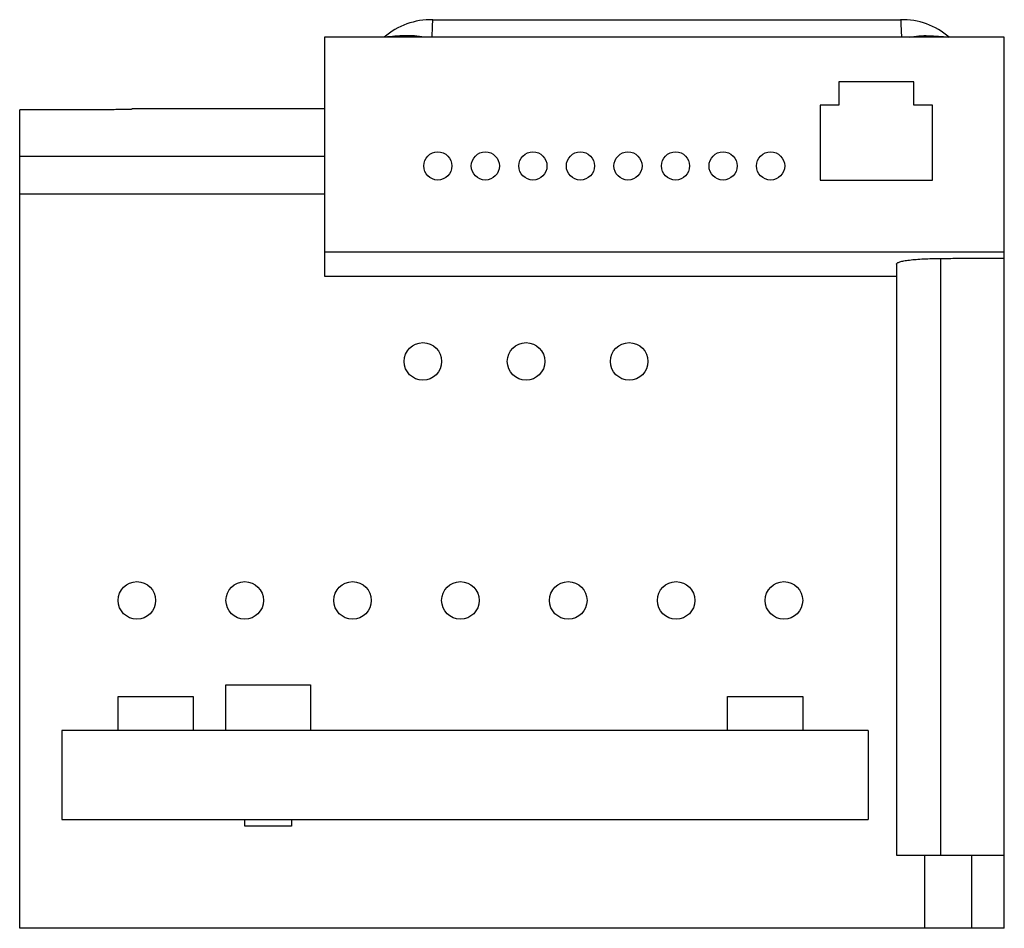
# Model space of a CAD drawing. Header units: millimetres. Extents: x 16 to 121, y 46 to 143.
import ezdxf

# ---------------------------------------------------------------- set-up
doc = ezdxf.new("R2010")
doc.units = ezdxf.units.MM
doc.header["$LTSCALE"] = 12.236129
doc.layers.get('0').update_dxf_attribs({"linetype": 'CONTINUOUS'})

msp = doc.modelspace()

# ---------------------------------------------------------------- linework, layer by layer
at = {"color": 7, "linetype": 'Continuous'}
for p, q in [((59.75, 142.75), (109.65, 142.75)), ((48.2, 140.88), (48.2, 128.2)), ((120.7, 140.88), (48.2, 140.88)), ((120.7, 45.88), (120.7, 140.88)), ((103.06, 136.13), (103.06, 133.63)), ((111.06, 136.13), (103.06, 136.13)), ((111.06, 133.63), (111.06, 136.13)), ((101.06, 133.63), (101.06, 125.63)), ((103.06, 133.63), (101.06, 133.63)), ((113.06, 133.63), (111.06, 133.63)), ((113.06, 125.63), (113.06, 133.63)), ((15.7, 45.88), (15.7, 133.15)), ((22.96, 133.15), (15.7, 133.15)), ((48.2, 133.25), (27.7, 133.25)), ((15.7, 128.2), (48.2, 128.2)), ((48.2, 128.18), (15.7, 128.18)), ((48.2, 128.18), (48.2, 115.41)), ((101.06, 125.63), (113.06, 125.63)), ((15.7, 124.18), (48.2, 124.18)), ((120.7, 117.96), (48.2, 117.96)), ((109.2, 116.68), (109.2, 53.68)), ((113.94, 53.68), (113.94, 117.3)), ((48.2, 115.41), (109.2, 115.41)), ((37.7, 66.98), (37.7, 71.83)), ((37.7, 71.83), (46.7, 71.83)), ((46.7, 71.83), (46.7, 66.98)), ((26.2, 66.98), (26.2, 70.6)), ((26.2, 70.6), (34.2, 70.6)), ((34.2, 70.6), (34.2, 66.98)), ((91.2, 70.6), (99.2, 70.6)), ((91.2, 66.98), (91.2, 70.6)), ((99.2, 70.6), (99.2, 66.98)), ((20.2, 66.98), (20.2, 57.48)), ((106.2, 66.98), (20.2, 66.98)), ((106.2, 66.98), (106.2, 57.48)), ((20.2, 57.48), (106.2, 57.48)), ((39.7, 56.78), (39.7, 57.48)), ((44.7, 56.78), (39.7, 56.78)), ((44.7, 57.48), (44.7, 56.78)), ((109.2, 53.68), (120.7, 53.68)), ((112.2, 53.68), (112.2, 45.88)), ((117.2, 53.68), (117.2, 45.88)), ((120.7, 45.88), (15.7, 45.88))]:
    msp.add_line(p, q, dxfattribs=at)
for centre, radius in [((60.29, 127.16), 1.5), ((65.36, 127.16), 1.5), ((70.43, 127.16), 1.5), ((75.5, 127.16), 1.5), ((80.57, 127.16), 1.5), ((85.64, 127.16), 1.5), ((90.71, 127.16), 1.5), ((95.78, 127.16), 1.5), ((58.7, 106.32), 2), ((69.7, 106.32), 2), ((80.7, 106.32), 2), ((28.2, 80.84), 2), ((39.7, 80.84), 2), ((51.2, 80.84), 2), ((62.7, 80.84), 2), ((74.2, 80.84), 2), ((85.7, 80.84), 2), ((97.2, 80.84), 2)]:
    msp.add_circle(centre, radius, dxfattribs=at)
for centre, radius, start, end in [((59.56, 135.17), 7.58, 88.5876, 131.1113), ((109.87, 135.26), 7.49, 48.6215, 91.6911)]:
    msp.add_arc(centre, radius, start, end, dxfattribs=at)
for points, knots in [([(59.68, 140.88), (59.7, 141.19), (59.71, 141.82), (59.74, 142.44), (59.75, 142.75)], [0, 0, 0, 0, 0.499993, 1, 1, 1, 1]), ([(109.65, 142.75), (109.66, 142.44), (109.7, 141.82), (109.72, 141.19), (109.73, 140.88)], [0, 0, 0, 0, 0.500011, 1, 1, 1, 1]), ([(58.84, 140.88), (58.5, 140.96), (57.8, 141.04), (56.4, 141.06), (55.35, 140.97), (54.66, 140.88)], [0, 0, 0, 0, 0.251245, 0.500327, 1, 1, 1, 1]), ([(110.54, 140.88), (110.88, 140.96), (111.58, 141.05), (112.64, 141.06), (113.69, 141), (114.39, 140.93), (114.74, 140.88)], [0, 0, 0, 0, 0.251293, 0.500273, 0.749604, 1, 1, 1, 1]), ([(27.7, 133.21), (27.7, 133.2), (27.7, 133.2), (27.69, 133.2), (27.67, 133.2), (27.65, 133.2), (27.61, 133.2), (27.56, 133.19), (27.49, 133.19), (27.42, 133.19), (27.3, 133.18), (27.13, 133.18), (26.89, 133.17), (26.61, 133.17), (26.3, 133.17), (25.96, 133.16), (25.45, 133.16), (24.75, 133.15), (23.87, 133.15), (23.27, 133.15), (22.96, 133.15)], [0, 0, 0, 0, 0.0004, 0.001346, 0.005001, 0.011028, 0.019422, 0.030173, 0.043267, 0.058672, 0.076342, 0.118293, 0.168741, 0.227192, 0.293074, 0.365782, 0.444584, 0.617385, 0.80502, 1, 1, 1, 1]), ([(109.2, 116.68), (109.2, 116.71), (109.23, 116.76), (109.3, 116.83), (109.42, 116.89), (109.57, 116.94), (109.77, 117), (110, 117.04), (110.28, 117.09), (110.71, 117.15), (111.32, 117.21), (112.13, 117.26), (113.01, 117.29), (113.62, 117.3), (113.94, 117.3)], [0, 0, 0, 0, 0.014604, 0.033915, 0.060178, 0.094163, 0.135988, 0.18554, 0.242539, 0.306599, 0.453949, 0.6226, 0.806852, 1, 1, 1, 1]), ([(113.94, 117.3), (114.5, 117.3), (115.49, 117.32), (116.9, 117.32), (118.16, 117.32), (119.43, 117.33), (120.28, 117.34), (120.7, 117.34)], [0, 0, 0, 0, 0.250001, 0.437499, 0.625, 0.812499, 1, 1, 1, 1])]:
    msp.add_open_spline(points, degree=3, knots=knots, dxfattribs=at)

doc.saveas('drawing.dxf')
